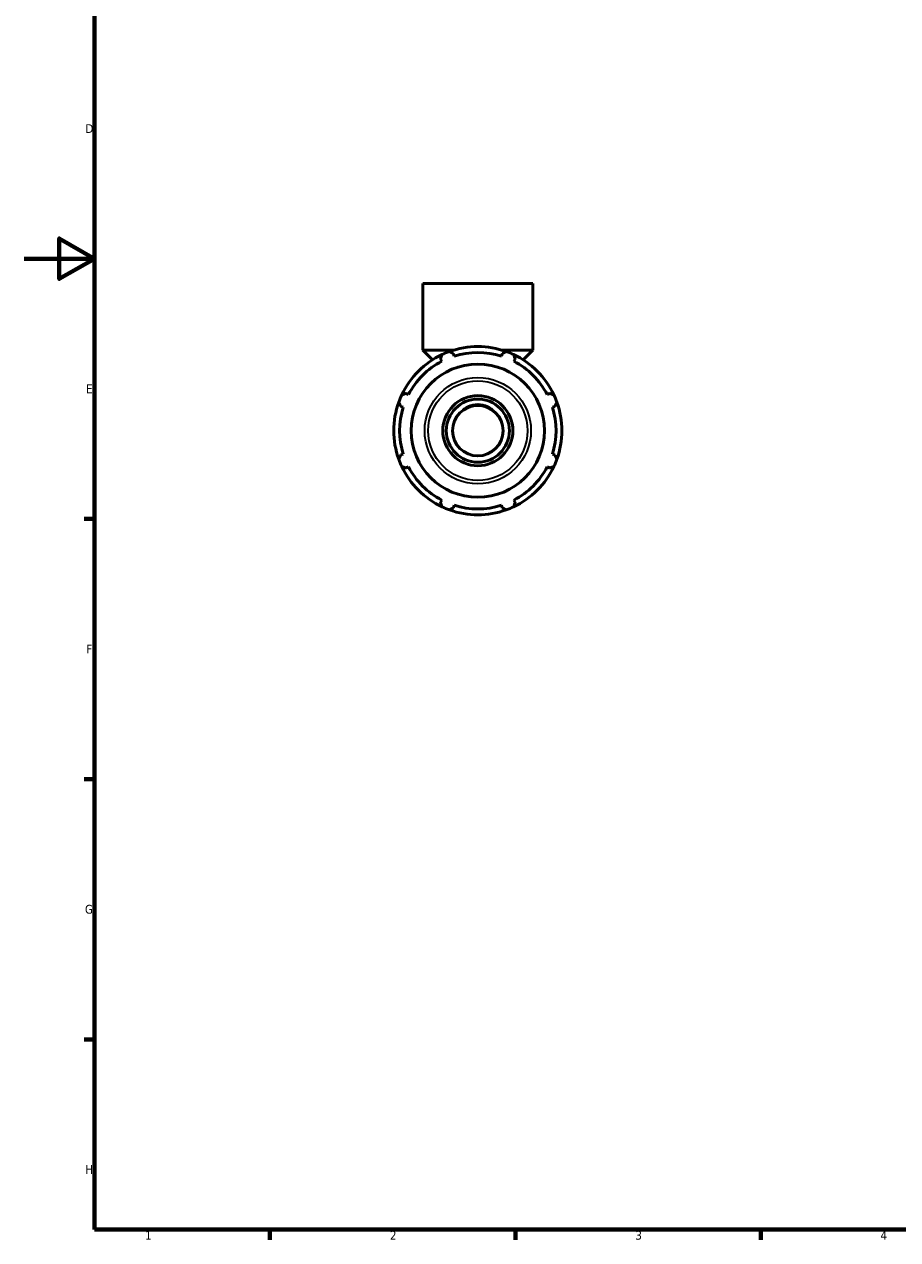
# Model space of a CAD drawing. Header units: millimetres. Extents: x 0 to 909, y 0 to 737.
# Tile 1 of 5: x 0 to 249, y 17 to 364. Entities that reach past the tile are written whole.
import ezdxf

# ---------------------------------------------------------------- set-up
doc = ezdxf.new("R2010")
doc.units = ezdxf.units.MM
for name, color, linetype, lineweight in [('Border (ISO)', 7, 'Continuous', 70), ('Visible (ISO)', 7, 'Continuous', 50), ('Visible Narrow (ISO)', 7, 'Continuous', 35)]:
    doc.layers.add(name, color=color, linetype=linetype, lineweight=lineweight)
doc.styles.add('Note Text (ISO)', font='tahoma.ttf')

# ---------------------------------------------------------------- blocks, each defined once
blk = doc.blocks.new('Borders Default Border')
at = {"layer": 'Border (ISO)'}
for p, q in [((20, 222.75), (17.1, 222.75)), ((20, 148.5), (17.1, 148.5)), ((20, 74.25), (17.1, 74.25)), ((70.08, 20), (70.08, 17.1)), ((140.17, 20), (140.17, 17.1)), ((210.25, 20), (210.25, 17.1))]:
    blk.add_line(p, q, dxfattribs=at)
at = {"layer": 'Border (ISO)', "flags": 128}
for points in [[(20, 20), (20, 574), (821, 574), (821, 20), (20, 20)], [(0, 297), (20, 297), (10, 302.77), (10, 291.23), (20, 297)]]:
    blk.add_lwpolyline(points, dxfattribs=at)
at = {"layer": 'Border (ISO)', "color": 232, "true_color": 0xca0064, "char_height": 2.5, "attachment_point": 7, "style": 'Note Text (ISO)'}
for s, insert in [('D', (17.43, 332.88)), ('E', (17.64, 258.63)), ('F', (17.7, 184.38)), ('G', (17.31, 110.08)), ('H', (17.44, 35.88)), ('1', (34.48, 17.1)), ('2', (104.37, 17.1)), ('3', (174.43, 17.05)), ('4', (244.42, 17.1))]:
    blk.add_mtext(s, dxfattribs=dict(at, insert=insert))

msp = doc.modelspace()

# ---------------------------------------------------------------- linework, layer by layer
at = {"layer": 'Visible (ISO)'}
for p, q in [((145.135, 289.927), (113.782, 289.927)), ((113.782, 270.927), (113.782, 289.927)), ((145.135, 270.927), (145.135, 289.927)), ((122.603, 270.927), (113.782, 270.927)), ((116.55, 268.16), (113.782, 270.927)), ((145.135, 270.927), (136.314, 270.927)), ((142.367, 268.16), (145.135, 270.927)), ((118.82, 268.364), (119.152, 267.725)), ((122.747, 269.214), (122.53, 269.901)), ((136.387, 269.901), (136.17, 269.214)), ((139.765, 267.725), (140.097, 268.364)), ((109.66, 258.234), (109.022, 258.566)), ((149.895, 258.566), (149.257, 258.234)), ((107.485, 254.856), (108.172, 254.639)), ((150.746, 254.639), (151.432, 254.856)), ((108.172, 241.216), (107.485, 240.999)), ((151.432, 240.999), (150.746, 241.216)), ((109.022, 237.289), (109.66, 237.621)), ((149.257, 237.621), (149.895, 237.289)), ((119.152, 228.129), (118.82, 227.491)), ((122.53, 225.954), (122.747, 226.64)), ((136.17, 226.64), (136.387, 225.954)), ((140.097, 227.491), (139.765, 228.129))]:
    msp.add_line(p, q, dxfattribs=at)
for radius in [19.008, 10, 9, 7.2]:
    msp.add_circle((129.459, 247.927), radius, dxfattribs=at)
for radius, start, end in [(24, 109.79198, 115.20802), (24, 70.20802, 109.79198), (24, 64.79198, 70.20802), (24, 115.20802, 154.79198), (22.32, 117.5, 152.5), (22.32, 72.5, 107.5), (24, 25.20802, 64.79198), (22.32, 27.5, 62.5), (24, 154.79198, 160.20802), (24, 19.79198, 25.20802), (24, 160.20802, 199.79198), (22.32, 162.5, 197.5), (7.2, 49.8659, 130.1341), (22.32, 342.5, 17.5), (24, 340.20802, 19.79198), (24, 199.79198, 205.20802), (24, 334.79198, 340.20802), (24, 205.20802, 244.79198), (22.32, 207.5, 242.5), (24, 295.20802, 334.79198), (22.32, 297.5, 332.5), (24, 244.79198, 250.20802), (22.32, 252.5, 287.5), (24, 289.79198, 295.20802), (24, 250.20802, 289.79198)]:
    msp.add_arc((129.459, 247.927), radius, start, end, dxfattribs=at)
for points, weights in [([(121.332, 270.51), (121.943, 270.199), (122.53, 269.901)], [1, 1.00267229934, 1.00453104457]), ([(136.387, 269.901), (136.974, 270.199), (137.585, 270.51)], [1.00453104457, 1.00267229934, 1]), ([(118.82, 268.364), (119.024, 268.99), (119.237, 269.642)], [1.00453104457, 1.00267229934, 1]), ([(139.68, 269.642), (139.893, 268.99), (140.097, 268.364)], [1, 1.00267229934, 1.00453104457]), ([(107.744, 258.149), (108.396, 258.362), (109.022, 258.566)], [1, 1.00267229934, 1.00453104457]), ([(149.895, 258.566), (150.521, 258.362), (151.173, 258.149)], [1.00453104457, 1.00267229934, 1]), ([(107.485, 254.856), (107.187, 255.443), (106.876, 256.054)], [1.00453104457, 1.00267229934, 1]), ([(152.041, 256.054), (151.73, 255.443), (151.432, 254.856)], [1, 1.00267229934, 1.00453104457]), ([(106.876, 239.801), (107.187, 240.412), (107.485, 240.999)], [1, 1.00267229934, 1.00453104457]), ([(151.432, 240.999), (151.73, 240.412), (152.041, 239.801)], [1.00453104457, 1.00267229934, 1]), ([(109.022, 237.289), (108.396, 237.493), (107.744, 237.706)], [1.00453104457, 1.00267229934, 1]), ([(151.173, 237.706), (150.521, 237.493), (149.895, 237.289)], [1, 1.00267229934, 1.00453104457]), ([(119.237, 226.213), (119.024, 226.865), (118.82, 227.491)], [1, 1.00267229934, 1.00453104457]), ([(122.53, 225.954), (121.943, 225.656), (121.332, 225.345)], [1.00453104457, 1.00267229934, 1]), ([(137.585, 225.345), (136.974, 225.656), (136.387, 225.954)], [1, 1.00267229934, 1.00453104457]), ([(140.097, 227.491), (139.893, 226.865), (139.68, 226.213)], [1.00453104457, 1.00267229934, 1])]:
    msp.add_rational_spline(points, weights, degree=2, dxfattribs=at)
msp.add_open_spline([(124.818, 253.432), (125.344, 253.957), (125.981, 254.42), (127.55, 255.169), (128.52, 255.388), (130.397, 255.388), (131.367, 255.169), (132.936, 254.42), (133.574, 253.957), (134.1, 253.432)], degree=3, knots=[2.8352269, 2.8352269, 2.8352269, 2.8352269, 3.0651038, 3.0651038, 3.346606, 3.346606, 3.6281083, 3.6281083, 3.8579852, 3.8579852, 3.8579852, 3.8579852], dxfattribs=at)
at = {"layer": 'Visible Narrow (ISO)'}
for radius in [15.168, 14.19]:
    msp.add_circle((129.459, 247.927), radius, dxfattribs=at)

# ---------------------------------------------------------------- block references
msp.add_blockref('Borders Default Border', (0, 0))

doc.saveas('drawing.dxf')
